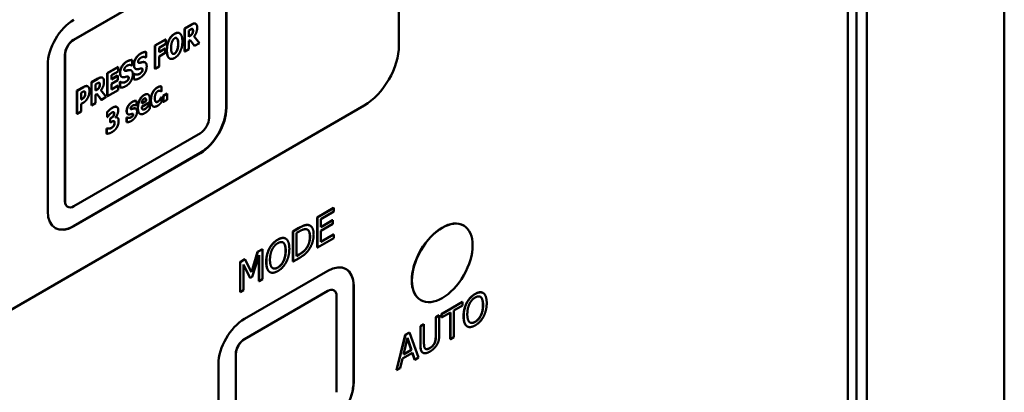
# Model space of a CAD drawing. Header units: millimetres. Extents: x 10 to 287, y 8 to 200.
# Tile 13 of 15: x 247 to 287, y 89 to 104. Entities that reach past the tile are written whole.
import ezdxf

# ---------------------------------------------------------------- set-up
doc = ezdxf.new("R2010")
doc.units = ezdxf.units.MM
for name, color, linetype, lineweight in [('Border (ISO)', 7, 'Continuous', 50), ('Visible (ISO)', 7, 'Continuous', 50), ('Visible Narrow (ISO)', 7, 'Continuous', 35)]:
    doc.layers.add(name, color=color, linetype=linetype, lineweight=lineweight)

# ---------------------------------------------------------------- blocks, each defined once
blk = doc.blocks.new('Borders Border')
at = {"layer": 'Border (ISO)'}
blk.add_line((287, 200), (287, 10), dxfattribs=at)

msp = doc.modelspace()

# ---------------------------------------------------------------- linework, layer by layer
at = {"layer": 'Visible (ISO)'}
for p, q in [((280.622, 88.423), (280.622, 130.717)), ((280.976, 130.513), (280.976, 88.219)), ((281.4, 130.758), (281.4, 88.463)), ((262.315, 103.075), (262.315, 117.282)), ((255.266, 106.492), (255.266, 100.531)), ((255.28, 106.484), (255.28, 100.523)), ((254.212, 106.283), (249.05, 103.303)), ((254.219, 106.279), (249.057, 103.299)), ((254.573, 100.115), (254.573, 106.075)), ((253.574, 103.761), (253.836, 103.912)), ((253.574, 102.822), (253.574, 103.761)), ((253.574, 103.761), (253.581, 103.757)), ((253.843, 103.908), (253.581, 103.757)), ((253.581, 103.757), (253.581, 102.818)), ((253.743, 103.678), (253.798, 103.709)), ((253.743, 103.425), (253.743, 103.678)), ((254.021, 103.952), (254.028, 103.948)), ((252.367, 103.064), (252.802, 103.315)), ((252.809, 103.311), (252.374, 103.06)), ((252.802, 103.315), (252.809, 103.311)), ((252.809, 103.132), (252.809, 103.311)), ((253.364, 103.568), (253.371, 103.564)), ((253.743, 103.433), (253.783, 103.456)), ((253.79, 103.452), (253.743, 103.425)), ((253.743, 103.256), (253.802, 103.29)), ((253.743, 102.912), (253.743, 103.256)), ((253.976, 103.054), (253.799, 103.289)), ((253.802, 103.29), (253.983, 103.05)), ((254.182, 103.165), (253.963, 103.438)), ((251.997, 102.804), (252.004, 102.8)), ((252.004, 102.585), (252.004, 102.8)), ((252.367, 102.125), (252.367, 103.064)), ((252.367, 103.064), (252.374, 103.06)), ((252.374, 103.06), (252.374, 102.121)), ((252.536, 102.975), (252.809, 103.132)), ((252.536, 102.798), (252.536, 102.975)), ((252.536, 102.806), (252.78, 102.947)), ((252.787, 102.942), (252.536, 102.798)), ((252.78, 102.947), (252.787, 102.942)), ((252.787, 102.764), (252.787, 102.942)), ((253.574, 102.822), (253.581, 102.818)), ((253.581, 102.818), (253.743, 102.912)), ((253.976, 103.054), (253.983, 103.05)), ((253.983, 103.05), (254.182, 103.165)), ((248.697, 102.691), (248.697, 96.73)), ((248.704, 102.687), (248.704, 96.726)), ((251.431, 102.477), (251.438, 102.473)), ((251.438, 102.258), (251.438, 102.473)), ((251.982, 102.581), (251.989, 102.577)), ((251.989, 102.577), (252.004, 102.585)), ((252.536, 102.619), (252.787, 102.764)), ((252.536, 102.215), (252.536, 102.619)), ((252.962, 102.54), (252.969, 102.536)), ((247.997, 96.318), (247.997, 102.279)), ((250.424, 101.942), (250.863, 102.196)), ((250.87, 102.191), (250.431, 101.938)), ((250.593, 101.853), (250.87, 102.013)), ((250.863, 102.196), (250.87, 102.191)), ((250.87, 102.013), (250.87, 102.191)), ((251.397, 102.053), (251.405, 102.049)), ((251.416, 102.254), (251.423, 102.25)), ((251.423, 102.25), (251.438, 102.258)), ((251.569, 102.12), (251.577, 102.116)), ((251.964, 102.38), (251.971, 102.376)), ((252.367, 102.125), (252.374, 102.121)), ((252.374, 102.121), (252.536, 102.215)), ((249.775, 101.567), (250.036, 101.718)), ((250.043, 101.714), (249.782, 101.563)), ((250.221, 101.758), (250.228, 101.754)), ((250.424, 101.942), (250.431, 101.938)), ((250.424, 101.003), (250.424, 101.942)), ((250.431, 101.938), (250.431, 100.999)), ((250.593, 101.688), (250.593, 101.853)), ((250.593, 101.696), (250.841, 101.839)), ((250.848, 101.835), (250.593, 101.688)), ((250.593, 101.509), (250.848, 101.656)), ((250.841, 101.839), (250.848, 101.835)), ((250.848, 101.656), (250.848, 101.835)), ((250.938, 101.579), (250.953, 101.588)), ((250.938, 101.355), (250.938, 101.579)), ((250.938, 101.579), (250.945, 101.575)), ((250.96, 101.584), (250.945, 101.575)), ((250.953, 101.588), (250.96, 101.584)), ((251.003, 101.793), (251.011, 101.789)), ((251.249, 101.652), (251.256, 101.648)), ((251.504, 101.906), (251.519, 101.915)), ((251.504, 101.682), (251.504, 101.906)), ((251.504, 101.906), (251.511, 101.902)), ((251.504, 101.682), (251.511, 101.678)), ((251.526, 101.911), (251.511, 101.902)), ((251.511, 101.902), (251.511, 101.678)), ((251.519, 101.915), (251.526, 101.911)), ((251.815, 101.979), (251.822, 101.975)), ((249.187, 101.228), (249.44, 101.374)), ((249.187, 100.289), (249.187, 101.228)), ((249.187, 101.228), (249.194, 101.224)), ((249.447, 101.37), (249.194, 101.224)), ((249.194, 101.224), (249.194, 100.285)), ((249.622, 101.405), (249.629, 101.401)), ((249.775, 100.628), (249.775, 101.567)), ((249.775, 101.567), (249.782, 101.563)), ((249.782, 101.563), (249.782, 100.624)), ((249.944, 101.484), (249.998, 101.516)), ((249.944, 101.232), (249.944, 101.484)), ((249.944, 101.24), (249.983, 101.263)), ((249.991, 101.259), (249.944, 101.232)), ((250.383, 100.971), (250.164, 101.244)), ((250.431, 100.999), (250.87, 101.252)), ((250.593, 101.271), (250.593, 101.509)), ((250.593, 101.28), (250.863, 101.435)), ((250.87, 101.431), (250.593, 101.271)), ((250.863, 101.435), (250.87, 101.431)), ((250.87, 101.252), (250.87, 101.431)), ((250.938, 101.355), (250.945, 101.351)), ((250.945, 101.575), (250.945, 101.351)), ((252.611, 101.202), (252.618, 101.198)), ((252.618, 101.198), (252.638, 101.209)), ((252.631, 101.402), (252.638, 101.398)), ((252.638, 101.209), (252.638, 101.398)), ((249.358, 101.144), (249.381, 101.157)), ((249.358, 100.862), (249.358, 101.144)), ((249.358, 100.87), (249.362, 100.873)), ((249.369, 100.869), (249.358, 100.862)), ((249.492, 100.986), (249.499, 100.982)), ((249.944, 101.063), (250.002, 101.096)), ((249.944, 100.718), (249.944, 101.063)), ((250.177, 100.86), (250, 101.095)), ((250.002, 101.096), (250.184, 100.856)), ((250.177, 100.86), (250.184, 100.856)), ((250.184, 100.856), (250.383, 100.971)), ((250.424, 101.003), (250.431, 100.999)), ((251.608, 100.818), (251.615, 100.814)), ((251.615, 100.634), (251.615, 100.814)), ((251.825, 100.711), (252.004, 100.814)), ((252.011, 100.81), (251.825, 100.703)), ((252.004, 100.814), (252.011, 100.81)), ((252.079, 101.08), (252.086, 101.075)), ((252.161, 100.764), (252.161, 100.844)), ((252.611, 100.945), (252.631, 100.957)), ((252.611, 100.945), (252.618, 100.941)), ((252.638, 100.953), (252.618, 100.941)), ((252.631, 100.957), (252.638, 100.953)), ((252.638, 100.763), (252.638, 100.953)), ((252.707, 101.024), (252.862, 101.113)), ((252.707, 100.776), (252.707, 101.024)), ((252.707, 101.024), (252.714, 101.02)), ((252.707, 100.776), (252.714, 100.772)), ((252.869, 101.109), (252.714, 101.02)), ((252.714, 101.02), (252.714, 100.772)), ((252.714, 100.772), (252.869, 100.861)), ((252.862, 101.113), (252.869, 101.109)), ((252.869, 100.861), (252.869, 101.109)), ((224.839, 79.805), (260.901, 100.625)), ((249.194, 100.285), (249.358, 100.38)), ((249.358, 100.687), (249.444, 100.737)), ((249.358, 100.38), (249.358, 100.687)), ((249.775, 100.628), (249.782, 100.624)), ((249.782, 100.624), (249.944, 100.718)), ((250.795, 100.573), (250.802, 100.569)), ((250.811, 100.566), (250.818, 100.562)), ((251.27, 100.603), (251.277, 100.599)), ((251.582, 100.501), (251.589, 100.497)), ((251.597, 100.63), (251.602, 100.627)), ((251.602, 100.627), (251.615, 100.634)), ((251.825, 100.57), (252.161, 100.764)), ((252.068, 100.579), (252.075, 100.574)), ((252.129, 100.664), (252.145, 100.673)), ((252.129, 100.664), (252.136, 100.66)), ((252.152, 100.669), (252.136, 100.66)), ((252.145, 100.673), (252.152, 100.669)), ((252.152, 100.487), (252.152, 100.669)), ((252.28, 100.592), (252.287, 100.588)), ((249.187, 100.289), (249.194, 100.285)), ((250.415, 100.151), (250.415, 100.352)), ((250.415, 100.352), (250.422, 100.348)), ((250.415, 100.151), (250.422, 100.147)), ((250.422, 100.348), (250.422, 100.147)), ((250.422, 100.147), (250.436, 100.155)), ((250.539, 100.098), (250.565, 100.113)), ((250.539, 99.933), (250.539, 100.098)), ((250.539, 100.098), (250.546, 100.094)), ((250.572, 100.108), (250.546, 100.094)), ((250.546, 100.094), (250.546, 99.928)), ((250.661, 100.187), (250.668, 100.183)), ((250.753, 100.135), (250.753, 100.144)), ((250.825, 100.139), (250.832, 100.135)), ((251.209, 100.135), (251.221, 100.142)), ((251.209, 99.949), (251.209, 100.135)), ((251.209, 100.135), (251.216, 100.131)), ((251.228, 100.138), (251.216, 100.131)), ((251.216, 100.131), (251.216, 99.944)), ((251.221, 100.142), (251.228, 100.138)), ((251.26, 100.272), (251.267, 100.268)), ((251.285, 100.122), (251.292, 100.118)), ((251.749, 100.288), (251.756, 100.284)), ((250.397, 99.685), (250.413, 99.694)), ((250.397, 99.481), (250.397, 99.685)), ((250.397, 99.685), (250.404, 99.681)), ((250.42, 99.69), (250.404, 99.681)), ((250.404, 99.681), (250.404, 99.477)), ((250.413, 99.694), (250.42, 99.69)), ((250.539, 99.933), (250.546, 99.928)), ((250.546, 99.928), (250.574, 99.944)), ((251.209, 99.949), (251.216, 99.944)), ((249.057, 96.522), (254.219, 99.502)), ((250.397, 99.481), (250.404, 99.477)), ((254.205, 98.694), (249.043, 95.714)), ((254.219, 98.686), (249.057, 95.706)), ((248.8, 96.502), (248.807, 96.498)), ((258.983, 96.071), (259.647, 96.454)), ((259.654, 96.45), (258.991, 96.067)), ((259.647, 96.454), (259.654, 96.45)), ((259.654, 96.305), (259.654, 96.45)), ((258.983, 96.071), (258.991, 96.067)), ((258.983, 94.846), (258.983, 96.071)), ((258.991, 96.067), (258.991, 94.842)), ((259.131, 96.003), (259.654, 96.305)), ((259.131, 95.668), (259.131, 96.003)), ((257.994, 95.5), (258.236, 95.639)), ((258.243, 95.635), (258.001, 95.496)), ((258.687, 95.735), (258.694, 95.731)), ((259.131, 95.676), (259.612, 95.953)), ((259.619, 95.949), (259.131, 95.668)), ((259.131, 95.523), (259.619, 95.804)), ((259.612, 95.953), (259.619, 95.949)), ((259.619, 95.804), (259.619, 95.949)), ((264.951, 95.735), (264.958, 95.731)), ((257.695, 95.208), (257.702, 95.204)), ((257.994, 94.275), (257.994, 95.5)), ((257.994, 95.5), (258.001, 95.496)), ((258.001, 95.496), (258.001, 94.271)), ((258.142, 95.436), (258.25, 95.498)), ((258.142, 94.493), (258.142, 95.436)), ((258.991, 94.842), (259.654, 95.225)), ((259.131, 95.068), (259.131, 95.523)), ((259.131, 95.077), (259.647, 95.374)), ((259.654, 95.37), (259.131, 95.068)), ((259.647, 95.374), (259.654, 95.37)), ((259.654, 95.225), (259.654, 95.37)), ((256.551, 94.667), (256.747, 94.78)), ((256.754, 94.776), (256.558, 94.663)), ((256.747, 94.78), (256.754, 94.776)), ((256.754, 93.551), (256.754, 94.776)), ((257.029, 94.803), (257.036, 94.799)), ((258.536, 94.81), (258.543, 94.806)), ((258.983, 94.846), (258.991, 94.842)), ((255.838, 94.255), (256.03, 94.366)), ((256.037, 94.362), (255.845, 94.251)), ((256.03, 94.366), (256.037, 94.362)), ((256.302, 93.833), (256.037, 94.362)), ((256.297, 93.843), (256.551, 94.667)), ((256.558, 94.663), (256.302, 93.833)), ((256.336, 93.647), (256.613, 94.525)), ((256.551, 94.667), (256.558, 94.663)), ((256.606, 93.474), (256.606, 94.502)), ((256.613, 94.525), (256.613, 93.47)), ((258.001, 94.271), (258.245, 94.412)), ((258.142, 94.501), (258.243, 94.559)), ((258.25, 94.555), (258.142, 94.493)), ((255.838, 93.03), (255.838, 94.255)), ((255.838, 94.255), (255.845, 94.251)), ((255.845, 94.251), (255.845, 93.026)), ((255.976, 94.157), (256.25, 93.598)), ((255.976, 93.102), (255.976, 94.157)), ((256.243, 93.602), (255.976, 94.147)), ((257.994, 94.275), (258.001, 94.271)), ((256.015, 91.934), (259.409, 93.893)), ((256.243, 93.602), (256.25, 93.598)), ((256.25, 93.598), (256.336, 93.647)), ((256.613, 93.47), (256.754, 93.551)), ((257.047, 93.846), (257.054, 93.842)), ((256.606, 93.474), (256.613, 93.47)), ((260.463, 93.285), (260.463, 89.366)), ((260.47, 93.281), (260.47, 89.362)), ((255.838, 93.03), (255.845, 93.026)), ((255.845, 93.026), (255.976, 93.102)), ((259.409, 93.077), (256.015, 91.117)), ((259.416, 93.073), (256.022, 91.113)), ((259.659, 93.101), (259.666, 93.097)), ((259.77, 88.949), (259.77, 92.868)), ((265.743, 92.996), (265.75, 92.992)), ((263.201, 92.704), (263.208, 92.7)), ((264.049, 92.137), (264.902, 92.629)), ((264.909, 92.625), (264.056, 92.133)), ((264.553, 92.275), (264.909, 92.48)), ((264.902, 92.629), (264.909, 92.625)), ((264.909, 92.48), (264.909, 92.625)), ((265.076, 92.59), (265.083, 92.586)), ((263.814, 92.002), (263.955, 92.083)), ((263.814, 91.233), (263.814, 92.002)), ((263.814, 92.002), (263.821, 91.998)), ((263.962, 92.079), (263.821, 91.998)), ((263.821, 91.998), (263.821, 91.229)), ((263.955, 92.083), (263.962, 92.079)), ((263.962, 91.315), (263.962, 92.079)), ((264.049, 91.992), (264.049, 92.137)), ((264.049, 92.137), (264.056, 92.133)), ((264.049, 91.992), (264.056, 91.988)), ((264.056, 91.988), (264.412, 92.194)), ((264.056, 92.133), (264.056, 91.988)), ((264.405, 91.118), (264.405, 92.189)), ((264.412, 92.194), (264.412, 91.114)), ((264.553, 91.195), (264.553, 92.275)), ((263.188, 91.64), (263.329, 91.721)), ((263.188, 90.876), (263.188, 91.64)), ((263.188, 91.64), (263.195, 91.636)), ((263.336, 91.717), (263.195, 91.636)), ((263.195, 91.636), (263.195, 90.872)), ((263.329, 91.721), (263.336, 91.717)), ((263.336, 90.953), (263.336, 91.717)), ((265.094, 91.633), (265.102, 91.629)), ((262.211, 89.851), (262.569, 91.283)), ((262.576, 91.278), (262.218, 89.847)), ((262.496, 90.489), (262.659, 91.16)), ((262.569, 91.283), (262.743, 91.383)), ((262.569, 91.283), (262.576, 91.278)), ((262.75, 91.379), (262.576, 91.278)), ((262.817, 90.682), (262.657, 91.15)), ((262.659, 91.16), (262.824, 90.678)), ((262.743, 91.383), (262.75, 91.379)), ((263.107, 90.36), (262.75, 91.379)), ((264.412, 91.114), (264.553, 91.195)), ((264.405, 91.118), (264.412, 91.114)), ((255.662, 90.505), (255.662, 86.586)), ((255.669, 90.501), (255.669, 86.581)), ((262.457, 90.328), (262.862, 90.561)), ((262.824, 90.678), (262.496, 90.489)), ((262.498, 90.498), (262.817, 90.682)), ((262.817, 90.682), (262.824, 90.678)), ((262.951, 90.279), (262.857, 90.559)), ((262.862, 90.561), (262.959, 90.275)), ((262.959, 90.275), (263.107, 90.36)), ((263.288, 90.562), (263.295, 90.558)), ((254.954, 86.177), (254.954, 90.096)), ((262.361, 89.93), (262.457, 90.328)), ((262.951, 90.279), (262.959, 90.275)), ((262.211, 89.851), (262.218, 89.847)), ((262.218, 89.847), (262.361, 89.93))]:
    msp.add_line(p, q, dxfattribs=at)
for centre, major_axis, start_param, end_param in [((249.057, 102.891), (0.75, 1.299), 0.785398, 2.356194), ((249.05, 102.895), (-0.25, -0.433), 3.926991, 5.497787), ((249.057, 102.891), (-0.25, -0.433), 3.926991, 5.497787), ((260.901, 102.258), (1, 1.732), 3.926991, 5.497787), ((254.205, 99.919), (-0.75, -1.299), 0.785398, 2.356194), ((254.219, 99.911), (-0.75, -1.299), 0.785398, 2.356194), ((254.219, 99.911), (0.25, 0.433), 3.926991, 5.497787), ((249.05, 96.935), (-0.25, -0.433), 5.497787, 6.283185), ((249.057, 96.931), (-0.25, -0.433), 5.497787, 7.068583), ((249.057, 96.931), (-0.75, -1.299), 5.497787, 7.068583), ((264.076, 94.22), (-0.875, -1.516), 3.141593, 6.283185), ((249.043, 96.939), (-0.75, -1.299), 0.009428, 0.785398), ((259.409, 92.668), (0.75, 1.299), 5.497787, 7.068583), ((259.402, 92.672), (0.75, 1.299), 5.497787, 6.278471), ((259.409, 92.668), (0.25, 0.433), 0, 0.785398), ((259.416, 92.664), (0.25, 0.433), 5.497787, 7.068583), ((256.015, 90.709), (0.75, 1.299), 0.785398, 2.356194), ((256.015, 90.709), (-0.25, -0.433), 3.926991, 5.497787), ((256.022, 90.705), (-0.25, -0.433), 3.926991, 5.497787), ((259.402, 88.753), (-0.75, -1.299), 0.785398, 2.356194), ((259.409, 88.749), (-0.75, -1.299), 0.785398, 2.356194)]:
    msp.add_ellipse(centre, major_axis=major_axis, ratio=0.57735, start_param=start_param, end_param=end_param, dxfattribs=at)
msp.add_ellipse((264.083, 94.216), major_axis=(0.875, 1.516), ratio=0.57735, dxfattribs=at)
for points in [[(253.163, 103.543), (253.285, 103.614), (253.364, 103.568)], [(253.798, 103.709), (253.826, 103.726), (253.864, 103.742), (253.879, 103.742)], [(253.836, 103.912), (253.89, 103.943), (253.97, 103.97), (254.005, 103.959)], [(254.012, 103.955), (253.977, 103.966), (253.897, 103.939), (253.843, 103.908)], [(253.879, 103.742), (253.901, 103.741), (253.92, 103.701), (253.92, 103.665)], [(253.882, 103.545), (253.898, 103.572), (253.913, 103.629), (253.913, 103.669)], [(253.92, 103.665), (253.92, 103.625), (253.905, 103.568), (253.889, 103.541)], [(253.963, 103.438), (254.02, 103.51), (254.087, 103.684), (254.087, 103.791)], [(254.005, 103.959), (254.013, 103.956), (254.021, 103.952)], [(254.087, 103.791), (254.087, 103.867), (254.047, 103.943), (254.012, 103.955)], [(252.848, 102.872), (252.848, 103.098), (253.015, 103.458), (253.163, 103.543)], [(253.17, 103.539), (253.022, 103.454), (252.855, 103.094), (252.855, 102.868)], [(253.024, 102.966), (253.024, 103.049), (253.049, 103.185), (253.069, 103.233)], [(253.069, 103.233), (253.092, 103.286), (253.14, 103.345), (253.17, 103.362)], [(253.485, 103.232), (253.485, 103.46), (253.316, 103.624), (253.17, 103.539)], [(253.17, 103.362), (253.198, 103.378), (253.251, 103.375), (253.272, 103.349)], [(253.17, 102.561), (253.316, 102.645), (253.485, 103.004), (253.485, 103.232)], [(253.265, 103.353), (253.256, 103.365), (253.246, 103.371)], [(253.309, 103.139), (253.309, 103.223), (253.286, 103.327), (253.265, 103.353)], [(253.272, 103.349), (253.293, 103.323), (253.316, 103.219), (253.316, 103.135)], [(253.783, 103.456), (253.817, 103.476), (253.865, 103.516), (253.882, 103.545)], [(253.889, 103.541), (253.873, 103.512), (253.824, 103.472), (253.79, 103.452)], [(251.778, 102.741), (251.836, 102.775), (251.951, 102.807), (251.997, 102.804)], [(252.004, 102.8), (251.958, 102.802), (251.844, 102.771), (251.785, 102.737)], [(252.855, 102.868), (252.855, 102.643), (253.022, 102.476), (253.17, 102.561)], [(253.068, 102.751), (253.048, 102.778), (253.024, 102.879), (253.024, 102.966)], [(253.163, 102.742), (253.192, 102.759), (253.246, 102.826), (253.266, 102.875)], [(253.273, 102.871), (253.253, 102.822), (253.199, 102.755), (253.17, 102.738)], [(253.266, 102.875), (253.287, 102.929), (253.309, 103.05), (253.309, 103.139)], [(253.316, 103.135), (253.316, 103.046), (253.294, 102.925), (253.273, 102.871)], [(250.942, 101.963), (250.942, 102.094), (251.096, 102.347), (251.212, 102.414)], [(251.219, 102.41), (251.104, 102.343), (250.949, 102.09), (250.949, 101.959)], [(251.212, 102.414), (251.27, 102.448), (251.385, 102.48), (251.431, 102.477)], [(251.438, 102.473), (251.392, 102.476), (251.278, 102.444), (251.219, 102.41)], [(251.508, 102.29), (251.508, 102.421), (251.663, 102.674), (251.778, 102.741)], [(251.785, 102.737), (251.67, 102.67), (251.515, 102.417), (251.515, 102.285)], [(251.681, 102.411), (251.681, 102.435), (251.704, 102.487), (251.719, 102.506)], [(251.768, 102.365), (251.717, 102.353), (251.681, 102.374), (251.681, 102.411)], [(251.719, 102.506), (251.738, 102.529), (251.772, 102.558), (251.793, 102.57)], [(251.761, 102.369), (251.793, 102.377), (251.854, 102.392), (251.889, 102.395)], [(251.896, 102.39), (251.861, 102.388), (251.8, 102.373), (251.768, 102.365)], [(251.793, 102.57), (251.848, 102.602), (251.953, 102.601), (251.989, 102.577)], [(251.889, 102.395), (251.934, 102.397), (251.964, 102.38)], [(252.029, 102.216), (252.029, 102.313), (251.963, 102.394), (251.896, 102.39)], [(251.982, 102.581), (251.98, 102.582), (251.979, 102.583)], [(253.17, 102.738), (253.142, 102.722), (253.089, 102.725), (253.068, 102.751)], [(251.115, 102.084), (251.115, 102.108), (251.138, 102.161), (251.153, 102.179)], [(251.202, 102.039), (251.151, 102.026), (251.115, 102.047), (251.115, 102.084)], [(251.13, 102.039), (251.149, 102.031), (251.195, 102.043)], [(251.153, 102.179), (251.172, 102.202), (251.206, 102.231), (251.227, 102.244)], [(251.195, 102.043), (251.227, 102.051), (251.288, 102.065), (251.322, 102.068)], [(251.33, 102.064), (251.295, 102.061), (251.234, 102.046), (251.202, 102.039)], [(251.227, 102.244), (251.282, 102.275), (251.387, 102.274), (251.423, 102.25)], [(251.322, 102.068), (251.368, 102.07), (251.397, 102.053)], [(251.463, 101.889), (251.463, 101.986), (251.397, 102.067), (251.33, 102.064)], [(251.416, 102.254), (251.414, 102.255), (251.413, 102.256)], [(251.515, 102.285), (251.515, 102.188), (251.581, 102.096), (251.656, 102.101)], [(251.656, 102.101), (251.689, 102.104), (251.764, 102.125), (251.797, 102.131)], [(251.696, 102.366), (251.715, 102.358), (251.761, 102.369)], [(251.747, 101.743), (251.877, 101.817), (252.029, 102.076), (252.029, 102.216)], [(251.797, 102.131), (251.824, 102.137), (251.863, 102.115), (251.863, 102.079)], [(251.815, 101.979), (251.832, 102), (251.856, 102.052), (251.856, 102.083)], [(251.863, 102.079), (251.863, 102.048), (251.839, 101.996), (251.822, 101.975)], [(251.856, 102.083), (251.856, 102.116), (251.839, 102.128)], [(250.036, 101.718), (250.09, 101.75), (250.171, 101.776), (250.205, 101.766)], [(250.212, 101.762), (250.178, 101.772), (250.097, 101.746), (250.043, 101.714)], [(250.164, 101.244), (250.221, 101.317), (250.288, 101.49), (250.288, 101.598)], [(250.205, 101.766), (250.213, 101.763), (250.221, 101.758)], [(250.288, 101.598), (250.288, 101.674), (250.247, 101.75), (250.212, 101.762)], [(250.949, 101.959), (250.949, 101.861), (251.015, 101.769), (251.09, 101.774)], [(251.182, 101.587), (251.127, 101.555), (251.009, 101.552), (250.96, 101.584)], [(251.09, 101.774), (251.123, 101.777), (251.198, 101.798), (251.231, 101.805)], [(251.175, 101.591), (251.189, 101.599), (251.235, 101.635), (251.249, 101.652)], [(251.181, 101.416), (251.311, 101.491), (251.463, 101.749), (251.463, 101.889)], [(251.256, 101.648), (251.242, 101.631), (251.196, 101.595), (251.182, 101.587)], [(251.231, 101.805), (251.258, 101.81), (251.297, 101.788), (251.297, 101.752)], [(251.249, 101.652), (251.266, 101.673), (251.29, 101.725), (251.29, 101.756)], [(251.297, 101.752), (251.297, 101.721), (251.273, 101.669), (251.256, 101.648)], [(251.29, 101.756), (251.29, 101.789), (251.273, 101.801)], [(251.511, 101.678), (251.56, 101.676), (251.672, 101.699), (251.747, 101.743)], [(251.748, 101.914), (251.693, 101.882), (251.575, 101.879), (251.526, 101.911)], [(251.741, 101.918), (251.755, 101.926), (251.801, 101.962), (251.815, 101.979)], [(251.822, 101.975), (251.808, 101.958), (251.762, 101.922), (251.748, 101.914)], [(249.381, 101.157), (249.417, 101.178), (249.459, 101.198), (249.482, 101.197)], [(249.44, 101.374), (249.496, 101.406), (249.578, 101.424), (249.61, 101.411)], [(249.618, 101.407), (249.585, 101.42), (249.503, 101.402), (249.447, 101.37)], [(249.482, 101.197), (249.501, 101.197), (249.527, 101.155), (249.527, 101.114)], [(249.61, 101.411), (249.616, 101.409), (249.622, 101.405)], [(249.695, 101.217), (249.695, 101.299), (249.654, 101.392), (249.618, 101.407)], [(249.639, 100.961), (249.666, 101.016), (249.695, 101.152), (249.695, 101.217)], [(249.983, 101.263), (250.018, 101.282), (250.066, 101.322), (250.082, 101.351)], [(250.089, 101.347), (250.073, 101.318), (250.025, 101.278), (249.991, 101.259)], [(249.998, 101.516), (250.027, 101.532), (250.064, 101.548), (250.079, 101.548)], [(250.079, 101.548), (250.101, 101.547), (250.12, 101.507), (250.12, 101.471)], [(250.082, 101.351), (250.098, 101.378), (250.113, 101.436), (250.113, 101.475)], [(250.12, 101.471), (250.12, 101.432), (250.105, 101.374), (250.089, 101.347)], [(250.945, 101.351), (250.993, 101.349), (251.106, 101.372), (251.181, 101.416)], [(252.278, 101.169), (252.315, 101.234), (252.414, 101.334), (252.468, 101.365)], [(252.475, 101.361), (252.421, 101.33), (252.322, 101.23), (252.285, 101.165)], [(252.36, 100.918), (252.36, 101.018), (252.424, 101.173), (252.482, 101.207)], [(252.468, 101.365), (252.508, 101.388), (252.59, 101.408), (252.631, 101.402)], [(252.638, 101.398), (252.597, 101.404), (252.515, 101.384), (252.475, 101.361)], [(252.482, 101.207), (252.508, 101.222), (252.55, 101.228), (252.567, 101.224)], [(252.567, 101.224), (252.583, 101.221), (252.609, 101.205), (252.618, 101.198)], [(252.611, 101.202), (252.603, 101.208), (252.593, 101.214)], [(249.362, 100.873), (249.385, 100.886), (249.427, 100.911), (249.442, 100.924)], [(249.449, 100.92), (249.434, 100.907), (249.392, 100.882), (249.369, 100.869)], [(249.442, 100.924), (249.455, 100.935), (249.484, 100.97), (249.492, 100.986)], [(249.444, 100.737), (249.479, 100.757), (249.535, 100.806), (249.558, 100.834)], [(249.499, 100.982), (249.491, 100.966), (249.462, 100.931), (249.449, 100.92)], [(249.492, 100.986), (249.508, 101.018), (249.52, 101.076), (249.52, 101.118)], [(249.527, 101.114), (249.527, 101.072), (249.515, 101.014), (249.499, 100.982)], [(249.558, 100.834), (249.583, 100.863), (249.622, 100.926), (249.639, 100.961)], [(251.439, 100.771), (251.492, 100.801), (251.578, 100.821), (251.608, 100.818)], [(251.615, 100.814), (251.585, 100.817), (251.499, 100.797), (251.447, 100.767)], [(251.665, 100.524), (251.665, 100.698), (251.803, 100.984), (251.928, 101.056)], [(251.935, 101.052), (251.81, 100.98), (251.673, 100.694), (251.673, 100.52)], [(251.825, 100.703), (251.827, 100.771), (251.878, 100.878), (251.923, 100.904)], [(251.923, 100.904), (251.966, 100.929), (252.009, 100.88), (252.011, 100.81)], [(251.928, 101.056), (252.024, 101.112), (252.079, 101.08)], [(252.161, 100.844), (252.161, 101.007), (252.048, 101.117), (251.935, 101.052)], [(252.196, 100.831), (252.196, 100.933), (252.241, 101.101), (252.278, 101.169)], [(252.274, 100.596), (252.237, 100.621), (252.196, 100.737), (252.196, 100.831)], [(252.285, 101.165), (252.248, 101.097), (252.203, 100.929), (252.203, 100.827)], [(252.203, 100.827), (252.203, 100.733), (252.244, 100.617), (252.281, 100.592)], [(252.485, 100.778), (252.428, 100.746), (252.36, 100.811), (252.36, 100.918)], [(252.403, 100.772), (252.433, 100.757), (252.478, 100.783)], [(252.478, 100.783), (252.507, 100.799), (252.55, 100.843), (252.566, 100.866)], [(252.573, 100.862), (252.558, 100.839), (252.514, 100.795), (252.485, 100.778)], [(252.566, 100.866), (252.581, 100.888), (252.603, 100.929), (252.611, 100.945)], [(252.618, 100.941), (252.61, 100.925), (252.589, 100.884), (252.573, 100.862)], [(250.415, 100.352), (250.449, 100.392), (250.563, 100.496), (250.622, 100.531)], [(250.629, 100.527), (250.57, 100.492), (250.456, 100.388), (250.422, 100.348)], [(250.622, 100.531), (250.68, 100.564), (250.765, 100.584), (250.795, 100.573)], [(250.802, 100.569), (250.772, 100.58), (250.687, 100.56), (250.629, 100.527)], [(250.753, 100.144), (250.805, 100.192), (250.869, 100.349), (250.869, 100.43)], [(250.795, 100.573), (250.804, 100.571), (250.811, 100.566)], [(250.869, 100.43), (250.869, 100.487), (250.836, 100.559), (250.802, 100.569)], [(251.211, 100.405), (251.211, 100.453), (251.241, 100.554), (251.27, 100.603)], [(251.277, 100.599), (251.248, 100.55), (251.218, 100.449), (251.218, 100.401)], [(251.218, 100.401), (251.218, 100.318), (251.276, 100.251), (251.333, 100.258)], [(251.27, 100.603), (251.3, 100.652), (251.385, 100.74), (251.439, 100.771)], [(251.447, 100.767), (251.392, 100.736), (251.307, 100.648), (251.277, 100.599)], [(251.373, 100.514), (251.373, 100.541), (251.42, 100.6), (251.452, 100.619)], [(251.434, 100.484), (251.396, 100.475), (251.373, 100.49), (251.373, 100.514)], [(251.382, 100.485), (251.395, 100.481), (251.427, 100.488)], [(251.427, 100.488), (251.447, 100.492), (251.497, 100.509), (251.521, 100.511)], [(251.528, 100.507), (251.505, 100.504), (251.454, 100.488), (251.434, 100.484)], [(251.452, 100.619), (251.478, 100.633), (251.525, 100.644), (251.544, 100.643)], [(251.521, 100.511), (251.558, 100.515), (251.582, 100.501)], [(251.636, 100.37), (251.636, 100.449), (251.581, 100.513), (251.528, 100.507)], [(251.544, 100.643), (251.561, 100.642), (251.595, 100.632), (251.602, 100.627)], [(251.673, 100.52), (251.673, 100.343), (251.821, 100.237), (251.96, 100.317)], [(251.872, 100.463), (251.852, 100.471), (251.827, 100.522), (251.825, 100.57)], [(251.863, 100.468), (251.864, 100.467), (251.865, 100.467)], [(251.865, 100.467), (251.885, 100.458), (251.938, 100.472), (251.969, 100.49)], [(251.976, 100.486), (251.945, 100.468), (251.892, 100.454), (251.872, 100.463)], [(251.96, 100.317), (251.997, 100.339), (252.051, 100.38), (252.075, 100.404)], [(251.969, 100.49), (251.995, 100.505), (252.047, 100.552), (252.068, 100.579)], [(252.075, 100.574), (252.054, 100.548), (252.002, 100.501), (251.976, 100.486)], [(252.068, 100.579), (252.087, 100.601), (252.119, 100.647), (252.129, 100.664)], [(252.136, 100.66), (252.126, 100.643), (252.094, 100.597), (252.075, 100.574)], [(252.075, 100.404), (252.102, 100.429), (252.133, 100.465), (252.152, 100.487)], [(252.28, 100.592), (252.277, 100.594), (252.274, 100.596)], [(252.281, 100.592), (252.318, 100.568), (252.419, 100.582), (252.479, 100.617)], [(252.479, 100.617), (252.511, 100.635), (252.55, 100.667), (252.573, 100.689)], [(252.573, 100.689), (252.591, 100.706), (252.625, 100.747), (252.638, 100.763)], [(250.436, 100.155), (250.446, 100.169), (250.486, 100.224), (250.504, 100.244)], [(250.504, 100.244), (250.527, 100.271), (250.577, 100.315), (250.601, 100.329)], [(250.565, 100.113), (250.595, 100.13), (250.644, 100.166), (250.661, 100.187)], [(250.668, 100.183), (250.651, 100.162), (250.602, 100.126), (250.572, 100.108)], [(250.574, 99.944), (250.596, 99.957), (250.655, 99.989), (250.676, 99.99)], [(250.601, 100.329), (250.616, 100.338), (250.658, 100.354), (250.674, 100.352)], [(250.661, 100.187), (250.678, 100.209), (250.698, 100.263), (250.698, 100.3)], [(250.705, 100.296), (250.705, 100.259), (250.685, 100.205), (250.668, 100.183)], [(250.674, 100.352), (250.687, 100.35), (250.705, 100.325), (250.705, 100.296)], [(250.676, 99.99), (250.697, 99.992), (250.722, 99.962), (250.722, 99.92)], [(250.84, 100.129), (250.819, 100.145), (250.776, 100.144), (250.753, 100.135)], [(250.817, 99.738), (250.85, 99.797), (250.886, 99.931), (250.886, 100)], [(250.886, 100), (250.886, 100.054), (250.86, 100.116), (250.84, 100.129)], [(251.216, 99.944), (251.248, 99.94), (251.344, 99.961), (251.398, 99.992)], [(251.221, 100.142), (251.233, 100.136), (251.26, 100.124), (251.285, 100.122)], [(251.292, 100.118), (251.267, 100.119), (251.24, 100.132), (251.228, 100.138)], [(251.285, 100.122), (251.306, 100.12), (251.36, 100.13), (251.391, 100.148)], [(251.398, 100.144), (251.367, 100.126), (251.313, 100.116), (251.292, 100.118)], [(251.333, 100.258), (251.354, 100.261), (251.407, 100.277), (251.425, 100.28)], [(251.391, 100.148), (251.424, 100.167), (251.473, 100.224), (251.473, 100.256)], [(251.48, 100.251), (251.48, 100.22), (251.431, 100.163), (251.398, 100.144)], [(251.398, 99.992), (251.457, 100.027), (251.542, 100.112), (251.574, 100.164)], [(251.425, 100.28), (251.458, 100.289), (251.48, 100.276), (251.48, 100.251)], [(251.473, 100.256), (251.473, 100.276), (251.465, 100.284)], [(251.574, 100.164), (251.603, 100.212), (251.636, 100.321), (251.636, 100.37)], [(250.413, 99.694), (250.448, 99.682), (250.545, 99.689), (250.585, 99.712)], [(250.592, 99.708), (250.552, 99.685), (250.455, 99.678), (250.42, 99.69)], [(250.585, 99.712), (250.608, 99.726), (250.664, 99.77), (250.682, 99.801)], [(250.689, 99.796), (250.671, 99.766), (250.616, 99.722), (250.592, 99.708)], [(250.622, 99.544), (250.689, 99.583), (250.782, 99.679), (250.817, 99.738)], [(250.682, 99.801), (250.697, 99.825), (250.715, 99.882), (250.715, 99.924)], [(250.722, 99.92), (250.722, 99.878), (250.705, 99.821), (250.689, 99.796)], [(250.404, 99.477), (250.438, 99.474), (250.546, 99.5), (250.622, 99.544)], [(258.236, 95.639), (258.385, 95.726), (258.555, 95.772), (258.616, 95.761)], [(258.623, 95.757), (258.562, 95.768), (258.392, 95.722), (258.243, 95.635)], [(258.25, 95.498), (258.345, 95.553), (258.473, 95.593), (258.53, 95.587)], [(258.53, 95.587), (258.61, 95.576), (258.691, 95.423), (258.691, 95.282)], [(258.616, 95.761), (258.655, 95.754), (258.687, 95.735)], [(258.838, 95.365), (258.838, 95.544), (258.725, 95.738), (258.623, 95.757)], [(257.029, 94.803), (257.091, 94.92), (257.264, 95.104), (257.37, 95.165)], [(257.377, 95.161), (257.271, 95.1), (257.098, 94.916), (257.036, 94.799)], [(257.719, 95.193), (257.659, 95.237), (257.485, 95.224), (257.377, 95.161)], [(257.846, 94.794), (257.846, 94.947), (257.779, 95.146), (257.719, 95.193)], [(258.536, 94.81), (258.61, 94.91), (258.683, 95.144), (258.683, 95.286)], [(258.691, 95.282), (258.691, 95.139), (258.617, 94.906), (258.543, 94.806)], [(258.621, 94.727), (258.72, 94.86), (258.838, 95.197), (258.838, 95.365)], [(256.902, 94.257), (256.902, 94.411), (256.968, 94.683), (257.029, 94.803)], [(257.036, 94.799), (256.975, 94.679), (256.909, 94.406), (256.909, 94.253)], [(257.056, 94.337), (257.056, 94.457), (257.1, 94.671), (257.143, 94.758)], [(257.143, 94.758), (257.186, 94.849), (257.302, 94.977), (257.378, 95.021)], [(257.378, 95.021), (257.452, 95.064), (257.571, 95.068), (257.613, 95.029)], [(257.606, 95.033), (257.595, 95.043), (257.583, 95.05)], [(257.692, 94.713), (257.692, 94.834), (257.647, 94.996), (257.606, 95.033)], [(257.613, 95.029), (257.654, 94.992), (257.699, 94.83), (257.699, 94.709)], [(257.719, 94.249), (257.781, 94.366), (257.846, 94.645), (257.846, 94.794)], [(258.243, 94.559), (258.336, 94.614), (258.478, 94.73), (258.536, 94.81)], [(258.543, 94.806), (258.485, 94.726), (258.343, 94.609), (258.25, 94.555)], [(257.371, 94.03), (257.518, 94.115), (257.692, 94.472), (257.692, 94.713)], [(257.699, 94.709), (257.699, 94.468), (257.525, 94.111), (257.378, 94.026)], [(258.245, 94.412), (258.374, 94.486), (258.54, 94.622), (258.621, 94.727)], [(257.028, 93.858), (256.967, 93.904), (256.902, 94.106), (256.902, 94.257)], [(256.909, 94.253), (256.909, 94.102), (256.974, 93.9), (257.035, 93.854)], [(257.378, 94.026), (257.231, 93.941), (257.056, 94.096), (257.056, 94.337)], [(257.165, 94.003), (257.247, 93.959), (257.371, 94.03)], [(257.377, 93.885), (257.481, 93.945), (257.654, 94.126), (257.719, 94.249)], [(257.047, 93.846), (257.037, 93.851), (257.028, 93.858)], [(257.035, 93.854), (257.098, 93.808), (257.27, 93.823), (257.377, 93.885)], [(265.076, 92.59), (265.138, 92.707), (265.311, 92.891), (265.417, 92.953)], [(265.425, 92.949), (265.318, 92.887), (265.145, 92.703), (265.083, 92.586)], [(265.19, 92.545), (265.234, 92.636), (265.349, 92.764), (265.425, 92.808)], [(265.767, 92.981), (265.706, 93.024), (265.533, 93.011), (265.425, 92.949)], [(265.425, 92.808), (265.499, 92.851), (265.618, 92.856), (265.66, 92.817)], [(265.653, 92.821), (265.642, 92.831), (265.631, 92.838)], [(265.74, 92.501), (265.74, 92.622), (265.694, 92.783), (265.653, 92.821)], [(265.66, 92.817), (265.701, 92.779), (265.747, 92.618), (265.747, 92.497)], [(265.894, 92.582), (265.894, 92.734), (265.827, 92.934), (265.767, 92.981)], [(264.949, 92.044), (264.949, 92.198), (265.015, 92.471), (265.076, 92.59)], [(265.083, 92.586), (265.022, 92.466), (264.956, 92.194), (264.956, 92.04)], [(265.103, 92.125), (265.103, 92.244), (265.148, 92.459), (265.19, 92.545)], [(265.418, 91.818), (265.565, 91.903), (265.74, 92.26), (265.74, 92.501)], [(265.747, 92.497), (265.747, 92.256), (265.572, 91.899), (265.425, 91.814)], [(265.767, 92.037), (265.829, 92.154), (265.894, 92.433), (265.894, 92.582)], [(265.075, 91.646), (265.014, 91.692), (264.949, 91.893), (264.949, 92.044)], [(264.956, 92.04), (264.956, 91.889), (265.021, 91.688), (265.082, 91.642)], [(265.425, 91.814), (265.278, 91.729), (265.103, 91.884), (265.103, 92.125)], [(265.425, 91.672), (265.529, 91.733), (265.701, 91.914), (265.767, 92.037)], [(265.094, 91.633), (265.085, 91.639), (265.075, 91.646)], [(265.082, 91.642), (265.145, 91.596), (265.317, 91.61), (265.425, 91.672)], [(265.212, 91.79), (265.294, 91.746), (265.418, 91.818)], [(263.769, 90.964), (263.796, 91.026), (263.814, 91.151), (263.814, 91.233)], [(263.821, 91.229), (263.821, 91.147), (263.803, 91.022), (263.776, 90.96)], [(263.861, 90.883), (263.918, 90.978), (263.962, 91.187), (263.962, 91.315)], [(263.289, 90.561), (263.233, 90.592), (263.188, 90.745), (263.188, 90.876)], [(263.195, 90.872), (263.195, 90.741), (263.24, 90.588), (263.296, 90.557)], [(263.381, 90.732), (263.355, 90.763), (263.336, 90.868), (263.336, 90.953)], [(263.578, 90.745), (263.508, 90.705), (263.41, 90.699), (263.381, 90.732)], [(263.571, 90.75), (263.637, 90.788), (263.741, 90.898), (263.769, 90.964)], [(263.776, 90.96), (263.748, 90.894), (263.644, 90.784), (263.578, 90.745)], [(263.578, 90.607), (263.676, 90.663), (263.81, 90.796), (263.861, 90.883)], [(263.296, 90.557), (263.345, 90.529), (263.485, 90.552), (263.578, 90.607)]]:
    msp.add_open_spline(points, degree=2, dxfattribs=at)
for points, knots in [([(253.913, 103.669), (253.913, 103.705), (253.899, 103.734), (253.892, 103.739)], [0, 0, 0, 1, 1.45082, 1.45082, 1.45082]), ([(252.962, 102.54), (252.946, 102.549), (252.848, 102.647), (252.848, 102.872)], [0.828096, 0.828096, 0.828096, 1, 2, 2, 2]), ([(253.087, 102.733), (253.097, 102.728), (253.135, 102.726), (253.163, 102.742)], [0.587807, 0.587807, 0.587807, 1, 2, 2, 2]), ([(251.569, 102.12), (251.552, 102.13), (251.508, 102.192), (251.508, 102.29)], [0.643216, 0.643216, 0.643216, 1, 2, 2, 2]), ([(251.003, 101.793), (250.986, 101.803), (250.942, 101.865), (250.942, 101.963)], [0.643216, 0.643216, 0.643216, 1, 2, 2, 2]), ([(250.966, 101.58), (251.009, 101.556), (251.12, 101.559), (251.175, 101.591)], [0.13169, 0.13169, 0.13169, 1, 2, 2, 2]), ([(251.532, 101.907), (251.575, 101.883), (251.686, 101.886), (251.741, 101.918)], [0.13169, 0.13169, 0.13169, 1, 2, 2, 2]), ([(249.52, 101.118), (249.52, 101.159), (249.501, 101.189), (249.494, 101.194)], [0, 0, 0, 1, 1.445812, 1.445812, 1.445812]), ([(250.113, 101.475), (250.113, 101.511), (250.099, 101.54), (250.093, 101.545)], [0, 0, 0, 1, 1.45082, 1.45082, 1.45082]), ([(252.004, 100.814), (252.002, 100.884), (251.978, 100.911), (251.975, 100.914)], [0, 0, 0, 1, 1.126402, 1.126402, 1.126402]), ([(251.26, 100.272), (251.248, 100.279), (251.211, 100.323), (251.211, 100.405)], [0.701987, 0.701987, 0.701987, 1, 2, 2, 2]), ([(251.749, 100.288), (251.744, 100.291), (251.665, 100.347), (251.665, 100.524)], [0.939866, 0.939866, 0.939866, 1, 2, 2, 2]), ([(250.698, 100.3), (250.698, 100.329), (250.685, 100.346), (250.68, 100.35)], [0, 0, 0, 1, 1.422066, 1.422066, 1.422066]), ([(250.715, 99.924), (250.715, 99.966), (250.7, 99.985), (250.696, 99.988)], [0, 0, 0, 1, 1.255657, 1.255657, 1.255657]), ([(250.753, 100.142), (250.772, 100.148), (250.808, 100.149), (250.825, 100.139)], [0.153969, 0.153969, 0.153969, 1, 1.809524, 1.809524, 1.809524]), ([(258.683, 95.286), (258.683, 95.427), (258.62, 95.547), (258.584, 95.569)], [0, 0, 0, 1, 1.570158, 1.570158, 1.570158]), ([(257.37, 95.165), (257.478, 95.228), (257.64, 95.24), (257.695, 95.208)], [0, 0, 0, 1, 1.863636, 1.863636, 1.863636]), ([(265.417, 92.953), (265.526, 93.015), (265.688, 93.027), (265.743, 92.996)], [0, 0, 0, 1, 1.863636, 1.863636, 1.863636]), ([(263.4, 90.715), (263.422, 90.704), (263.501, 90.709), (263.571, 90.75)], [0.400179, 0.400179, 0.400179, 1, 2, 2, 2])]:
    msp.add_open_spline(points, degree=2, knots=knots, dxfattribs=at)
at = {"layer": 'Visible Narrow (ISO)'}
for p, q in [((253.836, 103.912), (253.843, 103.908)), ((253.913, 103.669), (253.92, 103.665)), ((254.005, 103.959), (254.012, 103.955)), ((249.05, 103.303), (249.057, 103.299)), ((253.163, 103.543), (253.17, 103.539)), ((253.265, 103.353), (253.272, 103.349)), ((253.783, 103.456), (253.79, 103.452)), ((253.882, 103.545), (253.889, 103.541)), ((252.848, 102.872), (252.855, 102.868)), ((253.266, 102.875), (253.273, 102.871)), ((253.309, 103.139), (253.316, 103.135)), ((248.697, 102.691), (248.704, 102.687)), ((251.212, 102.414), (251.219, 102.41)), ((251.778, 102.741), (251.785, 102.737)), ((251.889, 102.395), (251.896, 102.39)), ((253.163, 102.742), (253.17, 102.738)), ((251.195, 102.043), (251.202, 102.039)), ((251.322, 102.068), (251.33, 102.064)), ((251.508, 102.29), (251.515, 102.285)), ((251.761, 102.369), (251.768, 102.365)), ((251.856, 102.083), (251.863, 102.079)), ((250.036, 101.718), (250.043, 101.714)), ((250.205, 101.766), (250.212, 101.762)), ((250.942, 101.963), (250.949, 101.959)), ((251.175, 101.591), (251.182, 101.587)), ((251.29, 101.756), (251.297, 101.752)), ((251.741, 101.918), (251.748, 101.914)), ((249.44, 101.374), (249.447, 101.37)), ((249.61, 101.411), (249.618, 101.407)), ((249.983, 101.263), (249.991, 101.259)), ((250.082, 101.351), (250.089, 101.347)), ((250.113, 101.475), (250.12, 101.471)), ((252.468, 101.365), (252.475, 101.361)), ((249.362, 100.873), (249.369, 100.869)), ((249.442, 100.924), (249.449, 100.92)), ((249.52, 101.118), (249.527, 101.114)), ((251.928, 101.056), (251.935, 101.052)), ((252.196, 100.831), (252.203, 100.827)), ((252.278, 101.169), (252.285, 101.165)), ((252.478, 100.783), (252.485, 100.778)), ((252.566, 100.866), (252.573, 100.862)), ((250.622, 100.531), (250.629, 100.527)), ((251.211, 100.405), (251.218, 100.401)), ((251.427, 100.488), (251.434, 100.484)), ((251.439, 100.771), (251.447, 100.767)), ((251.521, 100.511), (251.528, 100.507)), ((251.665, 100.524), (251.673, 100.52)), ((251.865, 100.467), (251.872, 100.463)), ((251.969, 100.49), (251.976, 100.486)), ((252.274, 100.596), (252.281, 100.592)), ((255.266, 100.531), (255.28, 100.523)), ((250.565, 100.113), (250.572, 100.108)), ((250.698, 100.3), (250.705, 100.296)), ((251.391, 100.148), (251.398, 100.144)), ((251.473, 100.256), (251.48, 100.251)), ((250.585, 99.712), (250.592, 99.708)), ((250.682, 99.801), (250.689, 99.796)), ((250.715, 99.924), (250.722, 99.92)), ((254.219, 98.686), (254.205, 98.694)), ((248.697, 96.73), (248.704, 96.726)), ((249.057, 95.706), (249.043, 95.714)), ((258.236, 95.639), (258.243, 95.635)), ((258.616, 95.761), (258.623, 95.757)), ((257.37, 95.165), (257.377, 95.161)), ((258.683, 95.286), (258.691, 95.282)), ((257.606, 95.033), (257.613, 95.029)), ((257.692, 94.713), (257.699, 94.709)), ((258.243, 94.559), (258.25, 94.555)), ((256.902, 94.257), (256.909, 94.253)), ((257.371, 94.03), (257.378, 94.026)), ((257.028, 93.858), (257.035, 93.854)), ((260.47, 93.281), (260.463, 93.285)), ((259.409, 93.077), (259.416, 93.073)), ((265.417, 92.953), (265.425, 92.949)), ((265.653, 92.821), (265.66, 92.817)), ((265.74, 92.501), (265.747, 92.497)), ((264.949, 92.044), (264.956, 92.04)), ((265.075, 91.646), (265.082, 91.642)), ((265.418, 91.818), (265.425, 91.814)), ((263.814, 91.233), (263.821, 91.229)), ((256.015, 91.117), (256.022, 91.113)), ((263.188, 90.876), (263.195, 90.872)), ((263.571, 90.75), (263.578, 90.745)), ((263.769, 90.964), (263.776, 90.96)), ((255.662, 90.505), (255.669, 90.501)), ((260.47, 89.362), (260.463, 89.366))]:
    msp.add_line(p, q, dxfattribs=at)

# ---------------------------------------------------------------- block references
msp.add_blockref('Borders Border', (0, 0))

doc.saveas('drawing.dxf')
